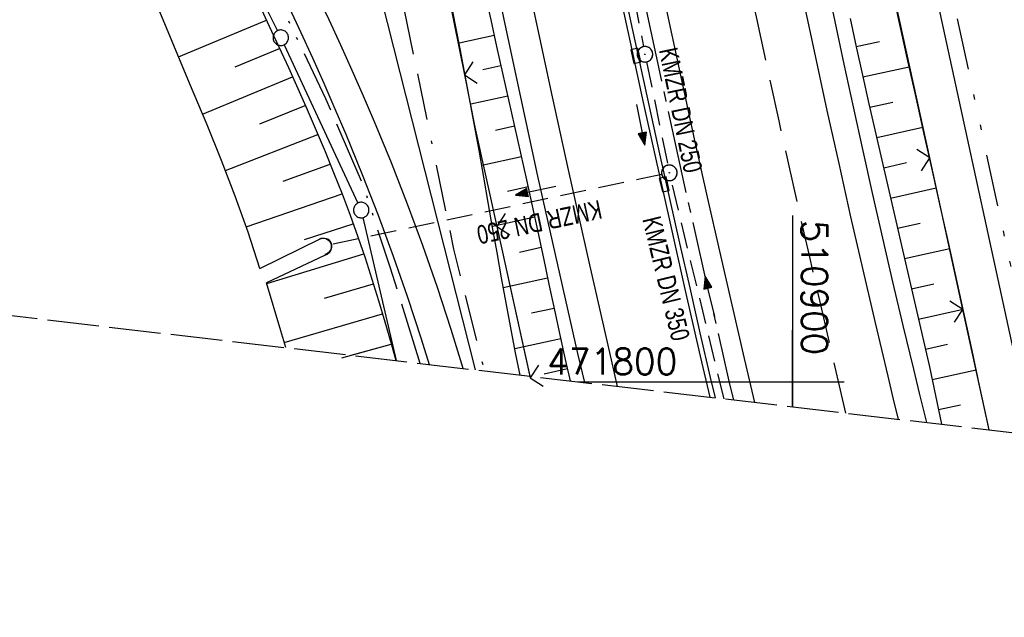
# Model space of a CAD drawing. Extents: x 510637 to 511182, y 471777 to 472747.
# Tile 3 of 42: x 510825 to 510920, y 471777 to 471835. Entities that reach past the tile are written whole.
import ezdxf

# ---------------------------------------------------------------- set-up
doc = ezdxf.new("R2010")
doc.units = 0
doc.header["$LTSCALE"] = 10
doc.header["$MEASUREMENT"] = 0
for name, pattern in [('ACAD_ISO13W100', [37, 12, -3, 12, -3, 0.5, -3, 0.5, -3]), ('ACAD_ISO16W100', [73, 15, -6.5, 15, -6.5, 15, -7, 1, -7]), ('ACHSE', [5.5, 4, -0.5, 0.5, -0.5]), ('LT00', [0]), ('LT05', [0.7, 0.5, -0.2]), ('LT09', [0.54, 0.2, -0.1, 0.02, -0.1, 0.02, -0.1]), ('LT14', [0.6, 0.5, -0.1]), ('STRICHLINIE2', [0.375, 0.25, -0.125])]:
    doc.linetypes.add(name, pattern=pattern)
doc.layers.get('0').update_dxf_attribs({"linetype": 'LT00'})
for name, color, linetype in [('-AX-020', 250, 'ACHSE'), ('-Halt-Pfeil', 4, 'LT00'), ('-Haltung', 182, 'STRICHLINIE2'), ('-Haltungsbeschriftung', 182, 'LT00'), ('BAB-KABEL', 220, 'ACAD_ISO16W100'), ('DFK_AB_L', 21, 'LT00'), ('DFK_GZPKT', 250, 'LT00'), ('DFK_KATASTER', 250, 'LT00'), ('GASLTG', 250, 'ACAD_ISO13W100'), ('GEMARKUNGSGRENZE', 3, 'LT09'), ('V94_AFBR_BAB', 250, 'LT00'), ('V94_BOESCH', 250, 'LT00'), ('V94_BOSCHUNG', 250, 'LT00'), ('V94_GRABEN', 250, 'LT00'), ('V94_KA_PRUF', 182, 'LT00'), ('V94_LD_MARK', 250, 'LT00'), ('V94_LG_MARK', 250, 'LT05'), ('V94_RASTER', 250, 'LT00'), ('V94_RINNE', 182, 'LT00'), ('V94_SINKK', 182, 'LT00'), ('V94_UK_DURCH', 182, 'LT00'), ('V94_ZAUN', 40, 'LT00'), ('V95_AFBR_BAB', 250, 'LT00'), ('V95_BOESCH', 250, 'LT00'), ('V95_BOSCHUNG', 250, 'LT00'), ('V95_GRABEN', 250, 'LT00'), ('V95_KA_PRUF', 182, 'LT00'), ('V95_LD_MARK', 250, 'LT00'), ('V95_LG_MARK', 250, 'LT05'), ('V95_RASTER', 250, 'LT00'), ('V95_RINNE', 182, 'LT00'), ('V95_SINKK', 182, 'LT00'), ('V95_UK_DURCH', 182, 'LT00'), ('V95_ZAUN', 40, 'LT00')]:
    doc.layers.add(name, color=color, linetype=linetype)
doc.layers.add('-BLATT_94-RAND', color=7, linetype='LT14', plot=False)
doc.styles.add('Haltungsbeschriftung', font='ARIAL.TTF', dxfattribs={"width": 0.75})
doc.styles.get("Standard").update_dxf_attribs({"font": 'romans.shx'})

# ---------------------------------------------------------------- blocks, each defined once
blk = doc.blocks.new('SYMB7010')
at = {"color": 0, "linetype": 'ByBlock'}
for points in [[(-0.031408, 0.499213), (-0.093728, 0.49134), (-0.15457, 0.475719), (-0.212975, 0.452595), (-0.268021, 0.422333), (-0.31884, 0.385411), (-0.36463, 0.342411), (-0.40467, 0.29401), (-0.438329, 0.240973), (-0.465074, 0.184136), (-0.484486, 0.124395), (-0.496256, 0.062692), (-0.5002, 0)], [(-0.5002, 0), (-0.496256, -0.062692), (-0.484486, -0.124395), (-0.465075, -0.184136), (-0.438329, -0.240973), (-0.404671, -0.29401), (-0.36463, -0.342411), (-0.31884, -0.385411), (-0.268021, -0.422333), (-0.212975, -0.452595), (-0.154571, -0.475719), (-0.093728, -0.49134), (-0.031408, -0.499213), (0.031408, -0.499213)], [(0.5002, 0), (0.496256, 0.062692), (0.484485, 0.124395), (0.465074, 0.184136), (0.438329, 0.240973), (0.40467, 0.29401), (0.36463, 0.342411), (0.31884, 0.385411), (0.268021, 0.422333), (0.212975, 0.452595), (0.15457, 0.475719), (0.093728, 0.49134), (0.031408, 0.499213), (-0.031408, 0.499213)], [(0.031408, -0.499213), (0.093728, -0.491341), (0.15457, -0.475719), (0.212975, -0.452595), (0.268021, -0.422333), (0.31884, -0.385411), (0.36463, -0.342411), (0.404671, -0.294011), (0.438329, -0.240974), (0.465075, -0.184136), (0.484486, -0.124395), (0.496256, -0.062692), (0.500201, 0)]]:
    blk.add_lwpolyline(points, dxfattribs=at)
blk = doc.blocks.new('SYMB0652')
at = {"color": 0, "linetype": 'ByBlock'}
blk.add_lwpolyline([(-0.15, -0.075), (0.15, -0.075), (0.15, 0.075), (-0.15, 0.075), (-0.15, -0.075)], dxfattribs=at)
blk = doc.blocks.new('SYMB0003')
at = {"color": 0, "linetype": 'ByBlock'}
for p, q in [((-0.015712, 0), (0.010166, 0.012015)), ((0, -0.021257), (-0.015712, 0)), ((0.010166, 0.012015), (0, -0.021257))]:
    blk.add_line(p, q, dxfattribs=at)
for points in [[(-0.031395, 0.499013), (-0.093691, 0.491144), (-0.154509, 0.475528), (-0.21289, 0.452414), (-0.267913, 0.422164), (-0.318712, 0.385257), (-0.364484, 0.342274), (-0.404509, 0.293893), (-0.438154, 0.240877), (-0.464888, 0.184062), (-0.484292, 0.124345), (-0.496058, 0.062667), (-0.5, 0)], [(-0.5, 0), (-0.496058, -0.062667), (-0.484292, -0.124345), (-0.464888, -0.184062), (-0.438154, -0.240877), (-0.404509, -0.293893), (-0.364485, -0.342274), (-0.318712, -0.385257), (-0.267914, -0.422164), (-0.21289, -0.452414), (-0.154509, -0.475529), (-0.093691, -0.491144), (-0.031395, -0.499014), (0.031395, -0.499014)], [(0.5, 0), (0.496057, 0.062667), (0.484292, 0.124345), (0.464888, 0.184062), (0.438153, 0.240877), (0.404509, 0.293893), (0.364484, 0.342274), (0.318712, 0.385257), (0.267913, 0.422164), (0.21289, 0.452414), (0.154509, 0.475528), (0.093691, 0.491144), (0.031395, 0.499013), (-0.031395, 0.499013)], [(0.031395, -0.499014), (0.093691, -0.491144), (0.154509, -0.475529), (0.21289, -0.452414), (0.267914, -0.422164), (0.318712, -0.385257), (0.364485, -0.342274), (0.404509, -0.293893), (0.438154, -0.240877), (0.464889, -0.184062), (0.484292, -0.124345), (0.496058, -0.062667), (0.5, 0)]]:
    blk.add_lwpolyline(points, dxfattribs=at)
blk = doc.blocks.new('SYMB1107')
at = {"color": 0, "linetype": 'ByBlock'}
for points in [[(-0.2, 0), (-0.196157, 0.039018), (-0.184776, 0.076537), (-0.166294, 0.111114), (-0.141421, 0.141421), (-0.111114, 0.166294), (-0.076537, 0.184776), (-0.039018, 0.196157), (0, 0.2)], [(0, 0.2), (0.039018, 0.196157), (0.076537, 0.184776), (0.111114, 0.166294), (0.141421, 0.141421), (0.166294, 0.111114), (0.184776, 0.076537), (0.196157, 0.039018), (0.2, 0)]]:
    blk.add_lwpolyline(points, dxfattribs=at)
blk = doc.blocks.new('SYMB0024')
at = {"color": 0, "linetype": 'ByBlock'}
for p, q in [((-0.5, 0.5), (0, 0)), ((0, 0), (0.5, 0.5))]:
    blk.add_line(p, q, dxfattribs=at)
blk = doc.blocks.new('SYMB0070')
at = {"color": 0, "linetype": 'ByBlock'}
for p, q in [((-0.5, 0), (0.2, 0)), ((0.5, 0), (0.2, 0.1)), ((0.2, 0.1), (0.2, 0)), ((0.468, 0), (0.21, 0.086)), ((0.21, 0.086), (0.21, -0.086)), ((0.21, -0.086), (0.468, 0)), ((0.22, -0.072), (0.437, 0)), ((0.23, -0.058), (0.405, 0)), ((0.24, -0.045), (0.374, 0)), ((0.342, 0), (0.25, 0.031)), ((0.25, 0.031), (0.25, -0.031)), ((0.25, -0.031), (0.342, 0)), ((0.26, -0.017), (0.31, 0)), ((0.27, -0.003), (0.279, 0))]:
    blk.add_line(p, q, dxfattribs=at)
for points in [[(0.2, 0), (0.2, -0.1), (0.5, 0)], [(0.437, 0), (0.22, 0.072), (0.22, -0.072)], [(0.405, 0), (0.23, 0.058), (0.23, -0.058)], [(0.374, 0), (0.24, 0.045), (0.24, -0.045)], [(0.31, 0), (0.26, 0.017), (0.26, -0.017)], [(0.279, 0), (0.27, 0.003), (0.27, -0.003)]]:
    blk.add_lwpolyline(points, dxfattribs=at)

msp = doc.modelspace()

# ---------------------------------------------------------------- linework, layer by layer
at = {"layer": '-AX-020', "ltscale": 0.2, "flags": 128}
msp.add_lwpolyline([(511023.585, 472714.433), (511020.976, 472710.349), (511016.012, 472702.431), (511011.117, 472694.472), (511006.29, 472686.471), (511001.532, 472678.429), (510996.842, 472670.347), (510992.223, 472662.225), (510987.672, 472654.063), (510983.192, 472645.863), (510978.782, 472637.625), (510974.443, 472629.349), (510970.175, 472621.036), (510965.978, 472612.687), (510961.853, 472604.303), (510957.799, 472595.883), (510953.818, 472587.43), (510949.91, 472578.942), (510946.074, 472570.422), (510942.311, 472561.868), (510938.622, 472553.283), (510935.007, 472544.666), (510931.465, 472536.02), (510927.997, 472527.343), (510924.604, 472518.636), (510921.286, 472509.901), (510918.042, 472501.138), (510914.874, 472492.347), (510911.781, 472483.529), (510908.763, 472474.686), (510905.821, 472465.817), (510902.956, 472456.923), (510900.166, 472448.004), (510897.454, 472439.062), (510894.817, 472430.098), (510892.258, 472421.111), (510889.776, 472412.102), (510887.37, 472403.073), (510885.043, 472394.023), (510882.792, 472384.954), (510880.62, 472375.866), (510878.525, 472366.759), (510876.509, 472357.635), (510874.57, 472348.494), (510872.71, 472339.337), (510870.929, 472330.164), (510869.226, 472320.976), (510867.602, 472311.774), (510866.056, 472302.558), (510864.59, 472293.33), (510863.202, 472284.089), (510861.894, 472274.837), (510860.665, 472265.574), (510859.516, 472256.301), (510858.445, 472247.018), (510857.455, 472237.726), (510856.544, 472228.427), (510855.712, 472219.119), (510854.96, 472209.806), (510854.288, 472200.485), (510853.696, 472191.159), (510853.184, 472181.829), (510852.752, 472172.495), (510852.399, 472163.157), (510852.127, 472153.817), (510851.934, 472144.475), (510851.822, 472135.131), (510851.789, 472125.787), (510851.836, 472116.443), (510851.964, 472107.1), (510852.009, 472104.711), (510852.237, 472095.37), (510852.543, 472086.03), (510852.927, 472076.694), (510853.387, 472067.361), (510853.922, 472058.032), (510854.53, 472048.707), (510855.21, 472039.388), (510855.961, 472030.074), (510856.782, 472020.766), (510857.671, 472011.464), (510858.627, 472002.169), (510859.649, 471992.88), (510860.734, 471983.599), (510861.883, 471974.326), (510863.094, 471965.06), (510864.364, 471955.802), (510865.694, 471946.554), (510867.082, 471937.313), (510868.525, 471928.081), (510870.024, 471918.857), (510871.577, 471909.643), (510873.182, 471900.438), (510874.839, 471891.241), (510876.545, 471882.054), (510878.3, 471872.876), (510880.102, 471863.708), (510881.95, 471854.548), (510883.842, 471845.397), (510885.778, 471836.255), (510887.756, 471827.123), (510889.775, 471817.999), (510891.834, 471808.885), (510893.93, 471799.779), (510894.29, 471798.245)], dxfattribs=at)
at = {"layer": '-BLATT_94-RAND'}
msp.add_lwpolyline([(510744.523, 472747.013), (510637.258, 471828.253), (511074.29, 471777.23), (511181.555, 472695.99), (510744.523, 472747.013)], dxfattribs=at)
at = {"layer": '-Haltung'}
for p, q in [((510881.1, 471855.518), (510885.599, 471832.398)), ((510885.893, 471830.927), (510887.948, 471820.932)), ((510885.893, 471830.927), (510887.948, 471820.932)), ((510887.365, 471820.041), (510855.336, 471813.244)), ((510893.387, 471798.35), (510888.275, 471819.468))]:
    msp.add_line(p, q, dxfattribs=at)
at = {"layer": 'BAB-KABEL', "ltscale": 0.03, "flags": 128}
msp.add_lwpolyline([(511002.276, 472716.921), (510983.876, 472687.185), (510959.577, 472643.761), (510934.3, 472604.326), (510904.804, 472574.327), (510913.914, 472558.288), (510911.702, 472550.665), (510911.228, 472549.239), (510895.971, 472514.712), (510882.655, 472477.924), (510872.403, 472460.753), (510857.497, 472432.352), (510836.101, 472381.12), (510836.281, 472368.894), (510832.944, 472355.972), (510830.181, 472332.026), (510848.219, 472325.537), (510838.512, 472271.416), (510831.965, 472215.431), (510830.702, 472169.392), (510828.833, 472118.665), (510829.075, 472067.625), (510833.949, 472011.739), (510842.444, 471951.437), (510849.978, 471906.34), (510856.18, 471866.272), (510867.229, 471812.821), (510870.202, 471801.057)], dxfattribs=at)
at = {"layer": 'DFK_AB_L'}
for p, q in [((510911.599, 471847.957), (510923.109, 471794.881)), ((510860.025, 471837.853), (510869.325, 471801.16))]:
    msp.add_line(p, q, dxfattribs=at)
at = {"layer": 'DFK_KATASTER'}
for p, q in [((510814.433, 471906.158), (510850.188, 471833.932)), ((510850.838, 471832.581), (510857.983, 471817.279)), ((510858.471, 471815.87), (510861.692, 471802.051))]:
    msp.add_line(p, q, dxfattribs=at)
at = {"layer": 'GASLTG', "ltscale": 0.05, "flags": 128}
msp.add_lwpolyline([(510864.003, 471801.781), (510861.124, 471810.981), (510858.561, 471818.798), (510854.878, 471827.359), (510845.16, 471847.744), (510833.546, 471870.289), (510820.88, 471895.409), (510815.24, 471907.038), (510808.358, 471924.03), (510802.872, 471939.393), (510802.872, 471939.394), (510798.877, 471951.675), (510793.309, 471966.521), (510784.312, 471985.424), (510781.453, 471991.407), (510778.337, 471998.292), (510771.885, 472013.183), (510768.45, 472022.051), (510766.762, 472026.94), (510765.708, 472032.523), (510765.073, 472039.474), (510765.007, 472043.672), (510765.497, 472052.735), (510767.03, 472075.695), (510768.152, 472090.498), (510768.954, 472106.367), (510769.793, 472115.591), (510770.667, 472126.567), (510771.317, 472148.212), (510771.584, 472157.803), (510771.097, 472167.013), (510769.348, 472174.788), (510767.647, 472179.412), (510763.262, 472188.418), (510757.58, 472201.108), (510751.263, 472211.431), (510743.882, 472222.106), (510737.555, 472230.63), (510732.717, 472236.298), (510725.099, 472246.12), (510721.861, 472251.101), (510719.59, 472257.553), (510718.778, 472259.466), (510717.405, 472264.423), (510716.346, 472272.744), (510715.921, 472281.649), (510715.979, 472283.898), (510715.887, 472284.674), (510717.412, 472290.695), (510722.259, 472309.767), (510722.713, 472313.225), (510723.168, 472322.553), (510723.115, 472323.592), (510721.849, 472330.197), (510719.118, 472338.66), (510716.169, 472345.621), (510715.251, 472348.079), (510710.6, 472357.015), (510707.862, 472361.495), (510701.865, 472369.636), (510700.872, 472370.864)], dxfattribs=at)
at = {"layer": 'GEMARKUNGSGRENZE', "ltscale": 2.5, "flags": 128}
msp.add_lwpolyline([(511046.034, 472711.812), (511031.927, 472691.269), (510996.407, 472627.328), (510946.881, 472521.115), (510931.137, 472471.162), (510904.274, 472356.963), (510903.968, 472355.512), (510901.213, 472342.303), (510941.585, 472335.037), (510971.004, 472327.668), (510993.448, 472322.391), (511002.822, 472295.217), (510981.46, 472288.086), (510979.077, 472252.27), (510975.289, 472194.983), (510973.333, 472186.399), (510968.719, 472165.904), (510952.995, 472136.274), (510921.262, 472097.626), (510905.045, 472075.837), (510893.26, 472050.556), (510892.004, 472047.859), (510887.625, 472022.351), (510889.456, 471975.295), (510899.305, 471911.874), (510912.906, 471849.007), (510924.683, 471794.697)], dxfattribs=at)
at = {"layer": 'V94_AFBR_BAB'}
for points in [[(510879.91, 471799.924), (510879.262, 471802.736), (510878.281, 471807.016), (510877.309, 471811.297), (510876.346, 471815.581), (510875.393, 471819.867), (510874.276, 471824.964), (510873.176, 471830.065), (510872.09, 471835.17), (510871.019, 471840.277), (510869.96, 471845.387), (510868.609, 471851.997), (510867.277, 471858.611), (510865.963, 471865.228), (510864.666, 471871.849), (510863.833, 471876.15), (510863.007, 471880.453), (510862.191, 471884.757), (510861.386, 471889.063), (510860.593, 471893.372), (510859.814, 471897.683), (510858.68, 471904.109), (510857.578, 471910.541), (510856.506, 471916.977)], [(510896.35, 471798.005), (510895.358, 471802.257), (510894.159, 471807.445), (510892.972, 471812.637), (510891.798, 471817.831), (510890.64, 471823.029), (510888.807, 471831.417), (510887.015, 471839.815), (510885.265, 471848.221), (510884.198, 471853.446), (510883.146, 471858.674), (510882.107, 471863.904), (510881.08, 471869.137), (510880.064, 471874.372), (510879.239, 471878.664), (510878.423, 471882.958), (510877.615, 471887.254), (510876.819, 471891.552), (510876.034, 471895.852), (510875.263, 471900.154), (510874.514, 471904.416), (510873.778, 471908.681), (510873.054, 471912.948)], [(510912.999, 471796.061), (510912.87, 471796.586), (510912.301, 471798.899), (510911.736, 471801.212), (510910.721, 471805.429), (510909.725, 471809.65), (510908.746, 471813.874), (510907.785, 471818.102), (510906.839, 471822.333), (510905.907, 471826.568), (510905.012, 471830.696), (510904.129, 471834.826), (510903.255, 471838.958)], [(510868.173, 471801.294), (510867.006, 471805.048), (510865.664, 471809.117), (510864.253, 471813.163), (510862.77, 471817.182), (510861.215, 471821.174), (510859.588, 471825.136), (510858.527, 471827.612), (510857.44, 471830.078), (510856.33, 471832.533), (510855.201, 471834.98), (510854.054, 471837.418)], [(510851.316, 471836.197), (510852.454, 471833.761), (510853.575, 471831.317), (510854.676, 471828.864), (510855.754, 471826.401), (510856.807, 471823.927), (510858.403, 471820.027), (510859.931, 471816.099), (510861.39, 471812.145), (510862.78, 471808.165), (510864.099, 471804.162), (510864.873, 471801.68)]]:
    msp.add_lwpolyline(points, dxfattribs=at)
at = {"layer": 'V94_BOESCH'}
for points in [[(510848.497, 471810.952), (510847.355, 471814.468), (510846.123, 471817.954), (510844.802, 471821.406), (510843.392, 471824.824), (510841.707, 471828.864), (510840.02, 471832.904), (510838.33, 471836.942), (510836.635, 471840.978), (510834.635, 471845.718), (510832.627, 471850.456), (510830.613, 471855.19), (510828.592, 471859.921), (510826.567, 471864.651), (510824.539, 471869.38), (510822.509, 471874.107), (510820.477, 471878.834)], [(510870.251, 471837.572), (510870.819, 471834.994), (510871.394, 471832.417), (510871.974, 471829.841), (510872.556, 471827.265), (510873.136, 471824.689), (510873.713, 471822.112), (510874.284, 471819.534), (510874.834, 471817.011), (510875.377, 471814.487), (510875.918, 471811.962), (510876.457, 471809.437), (510876.998, 471806.913), (510877.544, 471804.39), (510878.097, 471801.868), (510878.495, 471800.089)], [(510919.034, 471795.356), (510918.841, 471796.242), (510918.106, 471799.628), (510917.372, 471803.014), (510916.636, 471806.4), (510915.897, 471809.786), (510915.116, 471813.325), (510914.331, 471816.863), (510913.542, 471820.4), (510912.752, 471823.937), (510911.962, 471827.475), (510911.175, 471831.012), (510910.392, 471834.551), (510909.616, 471838.091)], [(510848.475, 471836.4), (510849.406, 471834.392), (510850.333, 471832.381), (510851.253, 471830.368), (510852.163, 471828.35), (510853.059, 471826.327), (510853.938, 471824.298), (510854.798, 471822.261), (510855.634, 471820.216), (510856.444, 471818.162), (510857.224, 471816.097), (510857.971, 471814.021), (510858.669, 471811.978), (510859.336, 471809.924), (510859.975, 471807.86), (510860.591, 471805.788), (510861.186, 471803.709), (510861.645, 471802.056)], [(510873.66, 471800.654), (510873.229, 471802.795), (510872.761, 471805.214), (510872.308, 471807.636), (510871.867, 471810.06), (510871.435, 471812.487), (510871.008, 471814.915), (510870.583, 471817.344), (510870.158, 471819.772), (510869.728, 471822.2), (510869.292, 471824.626), (510868.59, 471828.412), (510867.864, 471832.194), (510867.116, 471835.97)], [(510905.583, 471835.124), (510906.175, 471832.373), (510906.781, 471829.625), (510907.402, 471826.881), (510913.244, 471801.458), (510914.413, 471795.896)], [(510851, 471803.299), (510850.534, 471804.935), (510849.144, 471809.56)]]:
    msp.add_lwpolyline(points, dxfattribs=at)
at = {"layer": 'V94_BOSCHUNG'}
for p, q in [((510840.639, 471831.422), (510849.147, 471834.952)), ((510871.159, 471833.467), (510867.76, 471832.725)), ((510906.168, 471832.407), (510908.41, 471832.89)), ((510846.1, 471830.44), (510850.404, 471832.226)), ((510871.814, 471830.548), (510870.073, 471830.16)), ((510906.816, 471829.468), (510911.299, 471830.454)), ((510842.95, 471825.884), (510851.649, 471829.494)), ((510872.475, 471827.622), (510868.888, 471826.821)), ((510907.482, 471826.533), (510909.715, 471827.034)), ((510848.49, 471824.936), (510852.886, 471826.72)), ((510873.135, 471824.696), (510871.282, 471824.282)), ((510908.154, 471823.609), (510912.602, 471824.607)), ((510845.182, 471820.436), (510854.108, 471823.899)), ((510873.792, 471821.76), (510869.955, 471820.921)), ((510908.826, 471820.685), (510911.041, 471821.182)), ((510850.754, 471819.381), (510855.301, 471821.038)), ((510874.438, 471818.83), (510872.456, 471818.397)), ((510909.498, 471817.762), (510913.91, 471818.751)), ((510847.177, 471814.99), (510856.446, 471818.157)), ((510875.074, 471815.898), (510870.992, 471815.006)), ((510852.811, 471813.746), (510857.528, 471815.264)), ((510910.169, 471814.838), (510912.366, 471815.33)), ((510875.703, 471812.965), (510873.608, 471812.507)), ((510910.841, 471811.914), (510915.212, 471812.894)), ((510849.166, 471809.486), (510858.537, 471812.372)), ((510876.33, 471810.031), (510872.042, 471809.094)), ((510854.75, 471808.067), (510859.474, 471809.483)), ((510911.513, 471808.99), (510913.685, 471809.477)), ((510876.959, 471807.098), (510874.772, 471806.62)), ((510912.185, 471806.066), (510916.498, 471807.034)), ((510850.861, 471803.808), (510860.359, 471806.577)), ((510877.593, 471804.166), (510873.15, 471803.195)), ((510857.331, 471802.56), (510861.204, 471803.646)), ((510912.855, 471803.152), (510914.996, 471803.622)), ((510878.235, 471801.245), (510875.989, 471800.744)), ((510913.502, 471800.232), (510917.776, 471801.152)), ((510914.117, 471797.306), (510916.265, 471797.758))]:
    msp.add_line(p, q, dxfattribs=at)
at = {"layer": 'V94_GRABEN'}
msp.add_lwpolyline([(510848.497, 471810.952), (510854.328, 471813.804), (510854.516, 471813.876), (510854.716, 471813.896), (510854.914, 471813.86), (510855.095, 471813.773), (510855.246, 471813.64), (510855.356, 471813.472), (510855.417, 471813.28), (510855.43, 471813.004), (510855.362, 471812.737), (510855.218, 471812.501), (510855.01, 471812.319), (510854.759, 471812.205), (510849.144, 471809.56)], dxfattribs=at)
at = {"layer": 'V94_LD_MARK'}
for points in [[(510883.082, 471799.554), (510882.49, 471802.11), (510880.399, 471811.302), (510878.345, 471820.502), (510876.799, 471827.551), (510875.276, 471834.604), (510873.777, 471841.663), (510872.303, 471848.727), (510870.856, 471855.796), (510869.435, 471862.871), (510868.043, 471869.951), (510866.68, 471877.036), (510865.346, 471884.127), (510864.044, 471891.224), (510862.774, 471898.327), (510861.304, 471906.795), (510859.88, 471915.271)], [(510910.252, 471796.382), (510909.855, 471798.029), (510909.248, 471800.555), (510908.033, 471805.683), (510906.838, 471810.816), (510905.663, 471815.952), (510904.507, 471821.093), (510903.367, 471826.237), (510902.025, 471832.396), (510900.704, 471838.56), (510899.405, 471844.728), (510898.125, 471850.901), (510896.355, 471859.601), (510894.622, 471868.308), (510892.925, 471877.022), (510891.952, 471882.107), (510890.993, 471887.195), (510890.047, 471892.286), (510889.116, 471897.379), (510888.2, 471902.475), (510887.074, 471908.875), (510885.975, 471915.279)]]:
    msp.add_lwpolyline(points, dxfattribs=at)
at = {"layer": 'V94_LG_MARK', "flags": 128}
msp.add_lwpolyline([(510905.179, 471796.974), (510904.658, 471799.183), (510903.645, 471803.519), (510902.639, 471807.857), (510901.641, 471812.197), (510900.653, 471816.539), (510899.676, 471820.884), (510898.711, 471825.231), (510897.613, 471830.251), (510896.531, 471835.275), (510895.464, 471840.302), (510894.412, 471845.332), (510893.372, 471850.365), (510890.766, 471863.26), (510888.237, 471876.17), (510887.249, 471881.329), (510886.275, 471886.49), (510885.315, 471891.654), (510884.37, 471896.82), (510883.441, 471901.99), (510882.334, 471908.286), (510881.251, 471914.586), (510880.191, 471920.89), (510879.154, 471927.198), (510878.474, 471931.41), (510877.805, 471935.624), (510877.149, 471939.84), (510876.507, 471944.059), (510875.881, 471948.279), (510875.272, 471952.502), (510874.8, 471955.871), (510874.337, 471959.241), (510873.884, 471962.612), (510873.437, 471965.984), (510872.995, 471969.357), (510872.557, 471972.73), (510871.754, 471978.936)], dxfattribs=at)
at = {"layer": 'V94_RASTER'}
for p, q in [((510900, 471816.079), (510900, 471797.579)), ((510879.255, 471800), (510904.999, 471800))]:
    msp.add_line(p, q, dxfattribs=at)
at = {"layer": 'V94_RINNE'}
for points in [[(510868.938, 471912.321), (510870.04, 471905.882), (510871.171, 471899.449), (510872.112, 471894.22), (510873.071, 471888.995), (510874.046, 471883.773), (510875.035, 471878.553), (510876.038, 471873.336), (510877.051, 471868.129), (510878.077, 471862.924), (510879.116, 471857.723), (510880.17, 471852.524), (510881.239, 471847.328), (510882.302, 471842.244), (510883.38, 471837.164), (510884.472, 471832.087), (510885.577, 471827.012), (510886.694, 471821.94), (510888.14, 471815.452), (510889.604, 471808.967), (510891.084, 471802.486), (510892, 471798.512)], [(510892.546, 471798.449), (510892.087, 471800.425), (510891.091, 471804.745), (510890.101, 471809.066), (510889.118, 471813.389), (510888.144, 471817.713), (510887.179, 471822.04), (510885.786, 471828.377), (510884.414, 471834.719), (510883.064, 471841.065), (510881.735, 471847.416), (510879.957, 471856.076), (510878.217, 471864.744), (510876.516, 471873.419), (510875.264, 471879.946), (510874.036, 471886.477), (510872.832, 471893.013), (510871.654, 471899.554), (510870.524, 471905.98), (510869.42, 471912.411)]]:
    msp.add_lwpolyline(points, dxfattribs=at)
at = {"layer": 'V94_ZAUN'}
for p, q in [((510865.327, 471844.394), (510868.275, 471829.687)), ((510913.277, 471821.649), (510910.066, 471836.302)), ((510916.487, 471806.997), (510913.277, 471821.649)), ((510871.406, 471815.018), (510874.593, 471800.545)), ((510919.038, 471795.356), (510916.487, 471806.997))]:
    msp.add_line(p, q, dxfattribs=at)
msp.add_lwpolyline([(510868.275, 471829.687), (510869.29, 471824.625), (510871.406, 471815.018)], dxfattribs=at)
at = {"layer": 'V95_AFBR_BAB'}
for points in [[(510896.35, 471798.005), (510895.358, 471802.257), (510894.159, 471807.446), (510892.972, 471812.637), (510891.798, 471817.831), (510890.64, 471823.029), (510888.807, 471831.417), (510887.015, 471839.815), (510885.265, 471848.221), (510884.198, 471853.446), (510883.146, 471858.674), (510882.107, 471863.904), (510881.08, 471869.137), (510880.064, 471874.372), (510879.239, 471878.664), (510878.423, 471882.958), (510877.615, 471887.254), (510876.819, 471891.552), (510876.034, 471895.852), (510875.263, 471900.154), (510874.514, 471904.416), (510874.211, 471906.172)], [(510879.91, 471799.924), (510879.262, 471802.736), (510878.281, 471807.016), (510877.309, 471811.297), (510876.346, 471815.581), (510875.393, 471819.867), (510874.276, 471824.964), (510873.176, 471830.066), (510872.09, 471835.17), (510871.019, 471840.277), (510869.96, 471845.387), (510868.609, 471851.997), (510867.277, 471858.611), (510865.963, 471865.228), (510864.666, 471871.849), (510863.833, 471876.15), (510863.007, 471880.453), (510862.191, 471884.757), (510861.386, 471889.063), (510860.593, 471893.372), (510859.814, 471897.683), (510858.925, 471902.722)], [(510912.999, 471796.061), (510912.87, 471796.586), (510912.301, 471798.899), (510911.736, 471801.212), (510910.721, 471805.429), (510909.725, 471809.65), (510908.746, 471813.874), (510907.785, 471818.102), (510906.839, 471822.333), (510905.907, 471826.568), (510905.012, 471830.696), (510904.129, 471834.826), (510903.255, 471838.958)], [(510868.173, 471801.294), (510867.006, 471805.048), (510865.664, 471809.118), (510864.253, 471813.163), (510862.77, 471817.182), (510861.215, 471821.174), (510859.588, 471825.136), (510858.527, 471827.612), (510857.44, 471830.078), (510856.33, 471832.533), (510855.201, 471834.98), (510854.054, 471837.418)], [(510851.316, 471836.197), (510852.454, 471833.761), (510853.575, 471831.317), (510854.676, 471828.864), (510855.754, 471826.401), (510856.807, 471823.927), (510858.403, 471820.027), (510859.931, 471816.099), (510861.39, 471812.145), (510862.78, 471808.165), (510864.099, 471804.162), (510864.873, 471801.68)]]:
    msp.add_lwpolyline(points, dxfattribs=at)
at = {"layer": 'V95_BOESCH'}
for points in [[(510848.497, 471810.952), (510847.355, 471814.468), (510846.123, 471817.954), (510844.802, 471821.406), (510843.392, 471824.824), (510841.707, 471828.864), (510840.02, 471832.904), (510838.33, 471836.942), (510836.635, 471840.978), (510834.635, 471845.719), (510832.627, 471850.456), (510830.613, 471855.19), (510828.592, 471859.921), (510826.567, 471864.651), (510824.539, 471869.38), (510822.509, 471874.107), (510820.477, 471878.834)], [(510870.251, 471837.572), (510870.819, 471834.994), (510871.394, 471832.417), (510871.974, 471829.841), (510872.556, 471827.265), (510873.136, 471824.689), (510873.713, 471822.112), (510874.284, 471819.534), (510874.834, 471817.011), (510875.377, 471814.487), (510875.918, 471811.962), (510876.457, 471809.437), (510876.998, 471806.913), (510877.544, 471804.39), (510878.097, 471801.868), (510878.495, 471800.089)], [(510919.034, 471795.356), (510918.841, 471796.242), (510918.106, 471799.628), (510917.372, 471803.014), (510916.636, 471806.4), (510915.897, 471809.786), (510915.116, 471813.325), (510914.331, 471816.863), (510913.542, 471820.4), (510912.752, 471823.938), (510911.962, 471827.475), (510911.175, 471831.012), (510910.392, 471834.551), (510909.616, 471838.091)], [(510848.475, 471836.4), (510849.406, 471834.392), (510850.333, 471832.381), (510851.253, 471830.368), (510852.163, 471828.35), (510853.059, 471826.327), (510853.938, 471824.298), (510854.798, 471822.261), (510855.634, 471820.216), (510856.444, 471818.162), (510857.224, 471816.097), (510857.971, 471814.021), (510858.669, 471811.978), (510859.336, 471809.924), (510859.975, 471807.86), (510860.591, 471805.788), (510861.186, 471803.709), (510861.645, 471802.056)], [(510873.66, 471800.654), (510873.229, 471802.795), (510872.761, 471805.214), (510872.308, 471807.636), (510871.867, 471810.061), (510871.435, 471812.487), (510871.008, 471814.915), (510870.583, 471817.344), (510870.158, 471819.772), (510869.728, 471822.2), (510869.292, 471824.626), (510868.59, 471828.413), (510867.864, 471832.194), (510867.116, 471835.97)], [(510905.583, 471835.124), (510906.175, 471832.373), (510906.781, 471829.625), (510907.402, 471826.881), (510913.244, 471801.458), (510914.413, 471795.896)], [(510851, 471803.299), (510850.534, 471804.935), (510849.144, 471809.56)]]:
    msp.add_lwpolyline(points, dxfattribs=at)
at = {"layer": 'V95_BOSCHUNG'}
for p, q in [((510840.639, 471831.422), (510849.147, 471834.952)), ((510871.159, 471833.467), (510867.76, 471832.725)), ((510906.168, 471832.407), (510908.41, 471832.89)), ((510846.1, 471830.44), (510850.404, 471832.226)), ((510871.814, 471830.548), (510870.073, 471830.16)), ((510906.816, 471829.468), (510911.299, 471830.454)), ((510842.95, 471825.884), (510851.649, 471829.494)), ((510872.475, 471827.622), (510868.888, 471826.821)), ((510907.482, 471826.533), (510909.715, 471827.034)), ((510848.49, 471824.936), (510852.886, 471826.72)), ((510873.135, 471824.696), (510871.282, 471824.282)), ((510908.154, 471823.609), (510912.602, 471824.607)), ((510845.182, 471820.436), (510854.108, 471823.899)), ((510873.792, 471821.76), (510869.955, 471820.921)), ((510908.826, 471820.685), (510911.041, 471821.182)), ((510850.754, 471819.381), (510855.301, 471821.038)), ((510874.438, 471818.83), (510872.456, 471818.397)), ((510909.498, 471817.762), (510913.91, 471818.751)), ((510847.177, 471814.99), (510856.446, 471818.157)), ((510875.074, 471815.898), (510870.992, 471815.006)), ((510852.811, 471813.746), (510857.528, 471815.264)), ((510910.169, 471814.838), (510912.366, 471815.33)), ((510875.703, 471812.965), (510873.608, 471812.507)), ((510910.841, 471811.914), (510915.212, 471812.894)), ((510849.166, 471809.486), (510858.537, 471812.372)), ((510876.33, 471810.031), (510872.042, 471809.094)), ((510854.75, 471808.067), (510859.474, 471809.483)), ((510911.513, 471808.99), (510913.685, 471809.477)), ((510876.958, 471807.098), (510874.772, 471806.62)), ((510912.185, 471806.066), (510916.498, 471807.034)), ((510850.861, 471803.808), (510860.359, 471806.577)), ((510877.593, 471804.166), (510873.15, 471803.195)), ((510856.435, 471802.309), (510861.204, 471803.646)), ((510912.855, 471803.152), (510914.996, 471803.622)), ((510878.235, 471801.245), (510875.989, 471800.744)), ((510913.502, 471800.232), (510917.776, 471801.152)), ((510914.117, 471797.306), (510916.265, 471797.758))]:
    msp.add_line(p, q, dxfattribs=at)
at = {"layer": 'V95_GRABEN'}
msp.add_lwpolyline([(510848.497, 471810.952), (510854.328, 471813.804), (510854.516, 471813.877), (510854.716, 471813.896), (510854.914, 471813.86), (510855.095, 471813.773), (510855.246, 471813.64), (510855.356, 471813.472), (510855.417, 471813.28), (510855.43, 471813.004), (510855.362, 471812.737), (510855.218, 471812.501), (510855.01, 471812.319), (510854.759, 471812.205), (510849.144, 471809.56)], dxfattribs=at)
at = {"layer": 'V95_LD_MARK'}
for points in [[(510910.252, 471796.382), (510909.854, 471798.029), (510909.248, 471800.555), (510908.033, 471805.683), (510906.838, 471810.816), (510905.663, 471815.952), (510904.507, 471821.093), (510903.367, 471826.237), (510902.025, 471832.396), (510900.704, 471838.56), (510899.405, 471844.728), (510898.125, 471850.901), (510896.355, 471859.601), (510894.622, 471868.308), (510892.925, 471877.022), (510891.952, 471882.107), (510890.992, 471887.195), (510890.046, 471892.286), (510889.115, 471897.379), (510888.2, 471902.475), (510887.046, 471909.069)], [(510883.082, 471799.554), (510882.49, 471802.11), (510880.399, 471811.302), (510878.345, 471820.502), (510876.799, 471827.551), (510875.276, 471834.604), (510873.777, 471841.663), (510872.303, 471848.727), (510870.856, 471855.796), (510869.435, 471862.871), (510868.043, 471869.951), (510866.68, 471877.036), (510865.346, 471884.127), (510864.044, 471891.224), (510862.774, 471898.327), (510861.895, 471903.392)]]:
    msp.add_lwpolyline(points, dxfattribs=at)
at = {"layer": 'V95_LG_MARK', "flags": 128}
msp.add_lwpolyline([(510905.179, 471796.974), (510904.658, 471799.183), (510903.645, 471803.519), (510902.639, 471807.857), (510901.641, 471812.197), (510900.653, 471816.539), (510899.676, 471820.884), (510898.711, 471825.231), (510897.613, 471830.251), (510896.531, 471835.275), (510895.464, 471840.302), (510894.412, 471845.332), (510893.372, 471850.365), (510890.766, 471863.26), (510888.237, 471876.17), (510887.249, 471881.329), (510886.275, 471886.49), (510885.315, 471891.654), (510884.37, 471896.82), (510883.441, 471901.99), (510882.381, 471908.016)], dxfattribs=at)
at = {"layer": 'V95_RASTER'}
for p, q in [((510900, 471797.578), (510900, 471805)), ((510895, 471800), (510905, 471800))]:
    msp.add_line(p, q, dxfattribs=at)
at = {"layer": 'V95_RINNE'}
for points in [[(510870.15, 471905.256), (510871.171, 471899.449), (510872.112, 471894.22), (510873.071, 471888.995), (510874.046, 471883.773), (510875.035, 471878.553), (510876.038, 471873.336), (510877.051, 471868.129), (510878.077, 471862.924), (510879.116, 471857.723), (510880.17, 471852.524), (510881.239, 471847.328), (510882.302, 471842.244), (510883.38, 471837.164), (510884.472, 471832.087), (510885.577, 471827.012), (510886.694, 471821.94), (510888.14, 471815.452), (510889.604, 471808.967), (510891.084, 471802.486), (510892, 471798.512)], [(510892.546, 471798.449), (510892.087, 471800.425), (510891.091, 471804.745), (510890.101, 471809.066), (510889.118, 471813.389), (510888.144, 471817.713), (510887.179, 471822.04), (510885.786, 471828.377), (510884.414, 471834.719), (510883.064, 471841.065), (510881.735, 471847.416), (510879.957, 471856.076), (510878.217, 471864.744), (510876.516, 471873.419), (510875.264, 471879.946), (510874.036, 471886.477), (510872.832, 471893.013), (510871.654, 471899.554), (510870.632, 471905.364)]]:
    msp.add_lwpolyline(points, dxfattribs=at)
at = {"layer": 'V95_ZAUN'}
for p, q in [((510865.327, 471844.394), (510868.275, 471829.687)), ((510913.277, 471821.649), (510910.066, 471836.302)), ((510916.487, 471806.997), (510913.277, 471821.649)), ((510871.406, 471815.018), (510874.632, 471800.369)), ((510919.038, 471795.356), (510916.487, 471806.997))]:
    msp.add_line(p, q, dxfattribs=at)
msp.add_lwpolyline([(510868.275, 471829.687), (510869.29, 471824.625), (510871.406, 471815.018)], dxfattribs=at)

# ---------------------------------------------------------------- block references
at = {"layer": '-Halt-Pfeil', "yscale": 4, "zscale": 4}
for p, xscale, rotation in [((510885.323, 471824.844), 3.999999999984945, 281.6166139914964), ((510875.172, 471818.462), 4.000000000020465, 191.9815339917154), ((510892.017, 471808.26), 4.000000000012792, 103.606343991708)]:
    msp.add_blockref('SYMB0070', p, dxfattribs=dict(at, xscale=xscale, rotation=rotation))
at = {"layer": 'DFK_GZPKT', "xscale": 1.499999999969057, "yscale": 1.5, "zscale": 1.5, "rotation": 251.2881100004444}
for p in [(510850.52, 471833.26), (510858.3, 471816.6)]:
    msp.add_blockref('SYMB7010', p, dxfattribs=at)
at = {"layer": 'V94_KA_PRUF', "xscale": 1.500000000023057, "yscale": 1.5, "zscale": 1.5, "rotation": 263.3409047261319}
for p in [(510885.742, 471831.662), (510888.099, 471820.197)]:
    msp.add_blockref('SYMB0003', p, dxfattribs=at)
at = {"layer": 'V94_SINKK', "yscale": 4.5, "zscale": 4.5}
for p, xscale, rotation in [((510884.86, 471831.505), 4.50000000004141, 282.2852376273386), ((510887.602, 471819.079), 4.500000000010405, 282.5670016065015)]:
    msp.add_blockref('SYMB0652', p, dxfattribs=dict(at, xscale=xscale, rotation=rotation))
at = {"layer": 'V94_UK_DURCH', "xscale": 4.000000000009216, "yscale": 4, "zscale": 4, "rotation": 294.1090530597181}
msp.add_blockref('SYMB1107', (510854.603, 471813.088), dxfattribs=at)
at = {"layer": 'V94_ZAUN', "yscale": 2.099999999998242, "zscale": 2.1}
for p, xscale, rotation in [((510868.275, 471829.687), 2.100000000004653, 281.3379139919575), ((510913.277, 471821.649), 2.100000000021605, 102.35865399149), ((510871.406, 471815.018), 2.09999999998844, 282.4216839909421), ((510916.487, 471806.997), 2.100000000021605, 102.35865399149), ((510874.632, 471800.369), 2.09999999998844, 282.4216839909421)]:
    msp.add_blockref('SYMB0024', p, dxfattribs=dict(at, xscale=xscale, rotation=rotation))
at = {"layer": 'V95_KA_PRUF', "xscale": 1.500000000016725, "yscale": 1.500000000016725, "zscale": 1.5, "rotation": 282.7179066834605}
for p in [(510885.742, 471831.662), (510888.099, 471820.197)]:
    msp.add_blockref('SYMB0003', p, dxfattribs=at)
at = {"layer": 'V95_SINKK', "zscale": 4.5}
for p, xscale, yscale, rotation in [((510884.86, 471831.505), 4.499999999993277, 4.49999999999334, 282.4225753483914), ((510887.602, 471819.079), 4.499999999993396, 4.499999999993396, 282.7188547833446)]:
    msp.add_blockref('SYMB0652', p, dxfattribs=dict(at, xscale=xscale, yscale=yscale, rotation=rotation))
at = {"layer": 'V95_UK_DURCH', "xscale": 4.000000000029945, "yscale": 4.000000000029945, "zscale": 4, "rotation": 282.7179066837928}
msp.add_blockref('SYMB1107', (510854.603, 471813.089), dxfattribs=at)
at = {"layer": 'V95_ZAUN', "yscale": 2.100000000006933, "zscale": 2.1}
for p, xscale, rotation in [((510868.275, 471829.687), 2.099999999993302, 281.3364166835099), ((510913.277, 471821.649), 2.099999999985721, 102.3577066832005), ((510871.406, 471815.018), 2.099999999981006, 282.420656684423), ((510916.487, 471806.997), 2.099999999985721, 102.3577066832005), ((510874.632, 471800.369), 2.099999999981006, 282.420656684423)]:
    msp.add_blockref('SYMB0024', p, dxfattribs=dict(at, xscale=xscale, rotation=rotation))

# ---------------------------------------------------------------- texts
at = {"layer": '-Haltungsbeschriftung', "style": 'Haltungsbeschriftung', "width": 0.75}
for s, rotation, p in [('KMZR DN 250', 281.61661, (510887.083, 471832.088)), ('KMZR DN 250', 191.98154, (510881.339, 471817.58)), ('KMZR DN 350', 283.60635, (510885.476, 471815.731))]:
    msp.add_text(s, height=1.8, rotation=rotation, dxfattribs=at).set_placement(p)
at = {"layer": 'V94_RASTER'}
for s, rotation, width, p in [(' 510900', 270.00048, 1.017, (510900.879, 471817.393)), (' 471800', 0.00048, 0.979, (510874.606, 471800.702))]:
    msp.add_text(s, height=2.5, rotation=rotation, dxfattribs=dict(at, width=width)).set_placement(p)

doc.saveas('drawing.dxf')
